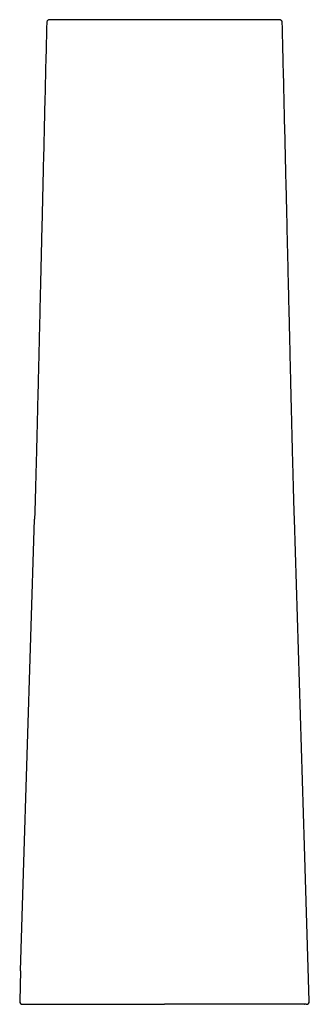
# Model space of a CAD drawing. Header units: millimetres. Extents: x 3884.446 to 3884.636, y 2486.586 to 2487.232.
import ezdxf

# ---------------------------------------------------------------- set-up
doc = ezdxf.new("R2010")
doc.units = ezdxf.units.MM
doc.layers.add('SANINDUSA', color=3, linetype='Continuous')

msp = doc.modelspace()

# ---------------------------------------------------------------- linework, layer by layer
at = {"layer": 'SANINDUSA'}
for p, q in [((3884.61405, 2487.23182), (3884.47102, 2487.23182)), ((3884.63258, 2486.69025), (3884.62599, 2486.90425)), ((3884.63572, 2486.58834), (3884.63258, 2486.69028)), ((3884.44656, 2486.6083), (3884.44594, 2486.58834)), ((3884.63372, 2486.58627), (3884.63285, 2486.58627))]:
    msp.add_line(p, q, dxfattribs=at)
at = {"layer": 'SANINDUSA', "flags": 128}
msp.add_lwpolyline([(3884.44656, 2486.60833), (3884.44853, 2486.6723), (3884.45568, 2486.90425)], dxfattribs=at)
at = {"layer": 'SANINDUSA'}
for centre, start, end in [((3884.44794, 2486.58827), 178.22781, 269.99239), ((3884.63372, 2486.58827), 270.00761, 1.77219), ((3884.63372, 2486.58827), 0, 1.76564)]:
    msp.add_arc(centre, 0.002, start, end, dxfattribs=at)
for points, knots in [([(3884.46363, 2487.22987), (3884.46343, 2487.22145), (3884.46301, 2487.20389), (3884.46238, 2487.17732), (3884.46174, 2487.15038), (3884.46111, 2487.12409), (3884.46055, 2487.10036), (3884.46005, 2487.07924), (3884.45961, 2487.06074), (3884.45919, 2487.0431), (3884.4588, 2487.02644), (3884.45843, 2487.01109), (3884.45809, 2486.99712), (3884.45779, 2486.98455), (3884.45751, 2486.97308), (3884.45726, 2486.96266), (3884.45702, 2486.95315), (3884.45678, 2486.94391), (3884.45655, 2486.93493), (3884.45632, 2486.9262), (3884.45609, 2486.91808), (3884.45588, 2486.91083), (3884.45574, 2486.90628), (3884.45568, 2486.90425)], [0, 0, 0, 0, 0.0731945, 0.1527536, 0.2310716, 0.3075354, 0.3815419, 0.4375834, 0.4914701, 0.5429398, 0.5917475, 0.6376725, 0.6783364, 0.7161405, 0.7512496, 0.7840786, 0.8150347, 0.844495, 0.8783448, 0.9110302, 0.9429615, 0.9744672, 1, 1, 1, 1]), ([(3884.47102, 2487.23182), (3884.47078, 2487.23182), (3884.46992, 2487.23182), (3884.46873, 2487.23182), (3884.46746, 2487.23182), (3884.46652, 2487.23182), (3884.4659, 2487.23182), (3884.46564, 2487.23182), (3884.46561, 2487.23182), (3884.46558, 2487.23182), (3884.46556, 2487.23182), (3884.46553, 2487.23182), (3884.46548, 2487.23181), (3884.46527, 2487.2318), (3884.46491, 2487.23171), (3884.46443, 2487.23147), (3884.46399, 2487.23105), (3884.46367, 2487.23049), (3884.46364, 2487.23007), (3884.46363, 2487.22987)], [0, 0, 0, 0, 0.056567, 0.208506, 0.360709, 0.512442, 0.66326, 0.813263, 0.887953, 0.899977, 0.904818, 0.907024, 0.90871, 0.911427, 0.92734, 0.941691, 0.961366, 0.982237, 1, 1, 1, 1]), ([(3884.61804, 2487.22987), (3884.61804, 2487.22999), (3884.61805, 2487.23032), (3884.61783, 2487.23081), (3884.6175, 2487.23124), (3884.61714, 2487.23152), (3884.6168, 2487.23169), (3884.61652, 2487.23177), (3884.61632, 2487.2318), (3884.6162, 2487.23181), (3884.61616, 2487.23181), (3884.61613, 2487.23181), (3884.61611, 2487.23181), (3884.6161, 2487.23181), (3884.61608, 2487.23181), (3884.61606, 2487.23181), (3884.61593, 2487.23181), (3884.61543, 2487.23182), (3884.6148, 2487.23182), (3884.61423, 2487.23182), (3884.61405, 2487.23182)], [0, 0, 0, 0, 0.017062, 0.048052, 0.073248, 0.094545, 0.112288, 0.126373, 0.13648, 0.140877, 0.143223, 0.145152, 0.147892, 0.153249, 0.168674, 0.219193, 0.427105, 0.661178, 0.893197, 1, 1, 1, 1]), ([(3884.62599, 2486.90425), (3884.62593, 2486.90628), (3884.62579, 2486.91083), (3884.62558, 2486.91808), (3884.62535, 2486.9262), (3884.62512, 2486.93493), (3884.62488, 2486.94391), (3884.62465, 2486.95315), (3884.62441, 2486.96266), (3884.62415, 2486.97308), (3884.62387, 2486.98455), (3884.62357, 2486.99712), (3884.62325, 2487.01061), (3884.62291, 2487.02492), (3884.62255, 2487.03995), (3884.62217, 2487.05579), (3884.62178, 2487.07238), (3884.62137, 2487.08963), (3884.62095, 2487.10746), (3884.62046, 2487.12818), (3884.61989, 2487.15181), (3884.61926, 2487.17829), (3884.61864, 2487.20438), (3884.61823, 2487.22161), (3884.61804, 2487.22987)], [0, 0, 0, 0, 0.025533, 0.057038, 0.08897, 0.121655, 0.155505, 0.184965, 0.215921, 0.24875, 0.283859, 0.321663, 0.362327, 0.403955, 0.447981, 0.494242, 0.542558, 0.592735, 0.64457, 0.697853, 0.773083, 0.85007, 0.928234, 1, 1, 1, 1]), ([(3884.44794, 2486.58627), (3884.44839, 2486.58627), (3884.44907, 2486.58627), (3884.44974, 2486.58627), (3884.45002, 2486.58627), (3884.45008, 2486.58627), (3884.45016, 2486.58627), (3884.45019, 2486.58627), (3884.45025, 2486.58627), (3884.45028, 2486.58627), (3884.45032, 2486.58627), (3884.45035, 2486.58627), (3884.45043, 2486.58627), (3884.45049, 2486.58627), (3884.45069, 2486.58627), (3884.45082, 2486.58627), (3884.45114, 2486.58627), (3884.45134, 2486.58627), (3884.45202, 2486.58627), (3884.45259, 2486.58627), (3884.45398, 2486.58627), (3884.4548, 2486.58627), (3884.45666, 2486.58627), (3884.45772, 2486.58627), (3884.45919, 2486.58627), (3884.45949, 2486.58627), (3884.4601, 2486.58627), (3884.46042, 2486.58627), (3884.46138, 2486.58627), (3884.46205, 2486.58627), (3884.46412, 2486.58627), (3884.46561, 2486.58627), (3884.46877, 2486.58627), (3884.47045, 2486.58627), (3884.47312, 2486.58627), (3884.47403, 2486.58627), (3884.47591, 2486.58627), (3884.47687, 2486.58627), (3884.47979, 2486.58627), (3884.4818, 2486.58627), (3884.48597, 2486.58627), (3884.48812, 2486.58627), (3884.49145, 2486.58627), (3884.49257, 2486.58627), (3884.49485, 2486.58627), (3884.49601, 2486.58627), (3884.5018, 2486.58627), (3884.50651, 2486.58627), (3884.51608, 2486.58627), (3884.52094, 2486.58627), (3884.52833, 2486.58627), (3884.53082, 2486.58627), (3884.53582, 2486.58627), (3884.53833, 2486.58627), (3884.54083, 2486.58627)], [0, 0, 0, 0, 0.25, 0.375, 0.375, 0.40625, 0.40625, 0.421875, 0.421875, 0.4375, 0.4375, 0.453125, 0.453125, 0.46875, 0.46875, 0.484375, 0.484375, 0.5, 0.5, 0.53125, 0.53125, 0.5625, 0.5625, 0.59375, 0.59375, 0.601563, 0.601563, 0.609375, 0.609375, 0.625, 0.625, 0.65625, 0.65625, 0.6875, 0.6875, 0.703125, 0.703125, 0.71875, 0.71875, 0.75, 0.75, 0.78125, 0.78125, 0.796875, 0.796875, 0.8125, 0.8125, 0.875, 0.875, 0.9375, 0.9375, 0.96875, 0.96875, 1, 1, 1, 1]), ([(3884.63265, 2486.58627), (3884.63267, 2486.58627), (3884.63273, 2486.58627), (3884.63283, 2486.58627), (3884.63267, 2486.58627), (3884.63194, 2486.58627), (3884.6307, 2486.58627), (3884.62868, 2486.58627), (3884.62597, 2486.58627), (3884.62244, 2486.58627), (3884.61808, 2486.58627), (3884.61297, 2486.58627), (3884.60718, 2486.58627), (3884.60075, 2486.58627), (3884.5938, 2486.58627), (3884.58595, 2486.58627), (3884.5773, 2486.58627), (3884.56792, 2486.58627), (3884.55834, 2486.58627), (3884.54929, 2486.58627), (3884.54344, 2486.58627), (3884.54083, 2486.58627)], [0, 0, 0, 0, 0.039207, 0.10817, 0.17699, 0.245632, 0.314243, 0.360848, 0.407602, 0.454209, 0.500815, 0.54757, 0.594177, 0.640728, 0.687436, 0.734017, 0.789291, 0.844762, 0.900239, 0.95552, 1, 1, 1, 1])]:
    msp.add_open_spline(points, degree=3, knots=knots, dxfattribs=at)

doc.saveas('drawing.dxf')
